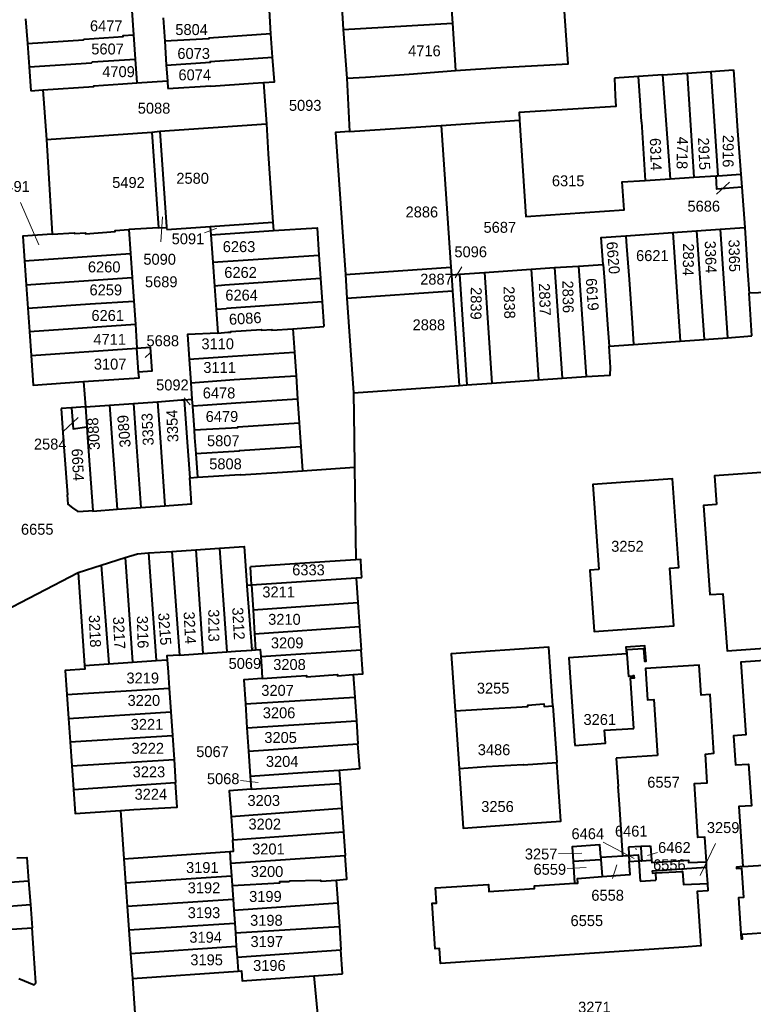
# Model space of a CAD drawing. Extents: x 99476 to 102828, y 406437 to 407931.
# Tile 10 of 48: x 99730 to 99898, y 406870 to 407095. Entities that reach past the tile are written whole.
import ezdxf
from ezdxf.enums import TextEntityAlignment as Align

# ---------------------------------------------------------------- set-up
doc = ezdxf.new("R2010")
doc.units = 0
doc.header["$MEASUREMENT"] = 0
for name, color, linetype, lineweight in [('BK_aanpijling', 10, 'Continuous', 0), ('BK_perceelnr', 10, 'Continuous', 13), ('BK_perceelnummer onder hoek', 10, 'Continuous', 13), ('BK_perceelsgrens', 10, 'Continuous', 40)]:
    doc.layers.add(name, color=color, linetype=linetype, lineweight=lineweight)
doc.styles.add('Style-WORKING', font='WORKING.shx')

msp = doc.modelspace()

# ---------------------------------------------------------------- linework, layer by layer
at = {"layer": 'BK_aanpijling', "linetype": 'Continuous', "lineweight": 0}
for p, q in [((99889.16847, 407055.583747), (99892.125, 407058.365)), ((99730.105648, 407053.67674), (99734.295, 407044.025)), ((99762.187145, 407044.697203), (99762.565, 407050.385)), ((99772.134648, 407046.758899), (99774.995, 407047.805)), ((99830.949687, 407038.977269), (99829.445, 407036.445)), ((99759.737042, 407019.317517), (99758.605, 407018.235)), ((99767.493542, 407008.998465), (99768.865, 407007.465)), ((99739.790422, 407001.225951), (99743.265, 407004.545)), ((99783.366245, 406951.78715), (99783.445, 406951.925)), ((99780.406486, 406921.535922), (99784.455, 406921.095)), ((99863.270993, 406907.498385), (99870.325, 406903.715)), ((99870.714714, 406906.119878), (99870.815, 406905.745)), ((99888.947257, 406907.184821), (99885.415, 406899.825)), ((99853.069263, 406904.832769), (99858.395, 406904.935)), ((99875.704968, 406905.103485), (99873.375, 406904.415)), ((99855.060212, 406901.472099), (99859.385, 406901.705)), ((99865.42615, 406899.149874), (99866.365, 406902.295))]:
    msp.add_line(p, q, dxfattribs=at)
at = {"layer": 'BK_perceelsgrens', "linetype": 'Continuous', "lineweight": 40}
for p, q in [((99828.453, 407100.006), (99828.805, 407094.661)), ((99755.527, 407097.537), (99755.912, 407092.033)), ((99787.354, 407092.232), (99786.975, 407097.613)), ((99803.524, 407098.32), (99803.881, 407093.193)), ((99731.274, 407095.671), (99731.676, 407090.01)), ((99762.722, 407095.932), (99763.075, 407090.534)), ((99803.881, 407093.193), (99828.805, 407094.661)), ((99803.881, 407093.193), (99804.655, 407082.106)), ((99828.805, 407094.661), (99829.517, 407083.853)), ((99755.912, 407092.033), (99756.302, 407086.454)), ((99763.075, 407090.534), (99763.426, 407085.176)), ((99787.73, 407086.909), (99787.354, 407092.232)), ((99731.676, 407090.01), (99732.054, 407084.684)), ((99756.302, 407086.454), (99756.68, 407081.05)), ((99732.054, 407084.684), (99732.441, 407079.238)), ((99763.426, 407085.176), (99763.434, 407085.059)), ((99763.434, 407085.059), (99763.684, 407081.515)), ((99887.885, 407083.651), (99893.05, 407084.02)), ((99756.68, 407081.05), (99763.684, 407081.515)), ((99763.684, 407081.515), (99763.81, 407079.74)), ((99804.655, 407082.106), (99805.264, 407069.937)), ((99871.359, 407082.467), (99865.82, 407082.07)), ((99876.828, 407082.859), (99871.359, 407082.467)), ((99871.777, 407075.927), (99871.359, 407082.467)), ((99876.828, 407082.859), (99882.449, 407083.262)), ((99876.828, 407082.859), (99878.597, 407059.113)), ((99882.449, 407083.262), (99887.885, 407083.651)), ((99882.449, 407083.262), (99883.993, 407059.463)), ((99887.885, 407083.651), (99889.431, 407059.816)), ((99732.441, 407079.238), (99735.245, 407079.424)), ((99735.245, 407079.424), (99736.041, 407068.071)), ((99763.81, 407079.74), (99773.606, 407080.39)), ((99783.3, 407080.95), (99785.642, 407081.115)), ((99785.642, 407081.115), (99786.297, 407071.665)), ((99872.019, 407072.138), (99871.777, 407075.927)), ((99826.222, 407071.308), (99844.162, 407072.482)), ((99761.956, 407069.987), (99786.297, 407071.665)), ((99805.264, 407069.937), (99826.222, 407071.308)), ((99826.222, 407071.308), (99828.461, 407038.917)), ((99872.019, 407072.138), (99872.875, 407058.742)), ((99736.041, 407068.071), (99760.156, 407069.734)), ((99736.041, 407068.071), (99737.313, 407046.424)), ((99760.156, 407069.734), (99761.956, 407069.987)), ((99872.875, 407058.742), (99878.597, 407059.113)), ((99878.597, 407059.113), (99883.993, 407059.463)), ((99883.993, 407059.463), (99889.052, 407059.791)), ((99889.052, 407059.791), (99889.431, 407059.816)), ((99889.431, 407059.816), (99894.73, 407060.16)), ((99894.73, 407060.16), (99894.948, 407057.158)), ((99894.948, 407057.158), (99895.617, 407047.942)), ((99761.664, 407047.867), (99754.833, 407047.534)), ((99761.664, 407047.867), (99763.481, 407047.992)), ((99763.481, 407047.992), (99763.57, 407047.52)), ((99763.57, 407047.52), (99773.488, 407048.205)), ((99773.488, 407048.205), (99787.8, 407049.19)), ((99773.488, 407048.205), (99773.602, 407046.316)), ((99787.8, 407049.19), (99787.964, 407047.252)), ((99890.023, 407047.561), (99895.617, 407047.942)), ((99754.833, 407047.534), (99755.218, 407042.051)), ((99773.602, 407046.316), (99787.964, 407047.252)), ((99773.602, 407046.316), (99774.049, 407040.078)), ((99868.431, 407046.091), (99879.166, 407046.822)), ((99879.166, 407046.822), (99884.621, 407047.193)), ((99879.166, 407046.822), (99880.857, 407021.994)), ((99884.621, 407047.193), (99890.023, 407047.561)), ((99884.621, 407047.193), (99886.311, 407022.385)), ((99890.023, 407047.561), (99891.711, 407022.772)), ((99731.018, 407040.383), (99755.218, 407042.051)), ((99755.218, 407042.051), (99755.606, 407036.53)), ((99774.049, 407040.078), (99798.301, 407041.656)), ((99798.301, 407041.656), (99798.664, 407036.357)), ((99731.018, 407040.383), (99731.399, 407034.867)), ((99774.049, 407040.078), (99774.442, 407034.592)), ((99804.352, 407037.25), (99828.461, 407038.917)), ((99828.461, 407038.917), (99828.581, 407037.185)), ((99846.773, 407038.423), (99852.148, 407038.789)), ((99852.148, 407038.789), (99857.64, 407039.163)), ((99852.148, 407038.789), (99853.867, 407013.545)), ((99857.64, 407039.163), (99863.245, 407039.544)), ((99857.64, 407039.163), (99859.358, 407013.933)), ((99755.606, 407036.53), (99755.985, 407031.134)), ((99804.352, 407037.25), (99804.722, 407031.849)), ((99828.581, 407037.185), (99830.421, 407037.31)), ((99828.581, 407037.185), (99828.834, 407033.516)), ((99830.421, 407037.31), (99836.121, 407037.698)), ((99830.421, 407037.31), (99832.144, 407012.009)), ((99836.121, 407037.698), (99846.773, 407038.423)), ((99836.121, 407037.698), (99837.843, 407012.412)), ((99846.773, 407038.423), (99848.493, 407013.165)), ((99731.399, 407034.867), (99731.769, 407029.505)), ((99776.79, 407034.759), (99774.442, 407034.592)), ((99774.442, 407034.592), (99774.828, 407029.216)), ((99776.781, 407034.879), (99798.664, 407036.357)), ((99776.79, 407034.759), (99776.781, 407034.879)), ((99798.664, 407036.357), (99799.034, 407030.968)), ((99804.722, 407031.849), (99828.834, 407033.516)), ((99828.834, 407033.516), (99830.33, 407011.881)), ((99908.248, 407033.393), (99896.619, 407032.959)), ((99897.25, 407023.17), (99896.619, 407032.959)), ((99755.985, 407031.134), (99756.354, 407025.891)), ((99799.034, 407030.968), (99777.175, 407029.478)), ((99799.034, 407030.968), (99799.422, 407025.301)), ((99804.722, 407031.849), (99806.206, 407010.175)), ((99731.769, 407029.505), (99732.133, 407024.221)), ((99777.182, 407029.385), (99774.828, 407029.216)), ((99774.828, 407029.216), (99775.213, 407023.85)), ((99777.182, 407029.385), (99777.175, 407029.478)), ((99732.133, 407024.221), (99756.354, 407025.891)), ((99756.354, 407025.891), (99756.733, 407020.389)), ((99792.364, 407024.841), (99799.422, 407025.301)), ((99732.133, 407024.221), (99732.513, 407018.718)), ((99792.364, 407024.841), (99792.723, 407019.49)), ((99891.711, 407022.772), (99897.25, 407023.17)), ((99864.613, 407020.83), (99870.218, 407021.232)), ((99864.935, 407015.989), (99864.613, 407020.83)), ((99870.218, 407021.232), (99880.857, 407021.994)), ((99880.857, 407021.994), (99886.311, 407022.385)), ((99886.311, 407022.385), (99891.711, 407022.772)), ((99732.513, 407018.718), (99756.733, 407020.389)), ((99757.109, 407014.928), (99756.733, 407020.389)), ((99792.723, 407019.49), (99793.085, 407014.089)), ((99768.67, 407017.885), (99769.042, 407012.488)), ((99793.085, 407014.089), (99793.443, 407008.763)), ((99744.531, 407012.74), (99744.945, 407006.971)), ((99769.042, 407012.488), (99769.302, 407008.717)), ((99806.206, 407010.175), (99830.33, 407011.881)), ((99830.33, 407011.881), (99832.144, 407012.009)), ((99832.144, 407012.009), (99837.843, 407012.412)), ((99837.843, 407012.412), (99848.493, 407013.165)), ((99848.493, 407013.165), (99853.867, 407013.545)), ((99853.867, 407013.545), (99859.358, 407013.933)), ((99806.206, 407010.175), (99806.359, 407000)), ((99744.945, 407006.971), (99750.487, 407007.369)), ((99750.487, 407007.369), (99755.938, 407007.76)), ((99750.487, 407007.369), (99751.016, 407000)), ((99755.938, 407007.76), (99761.418, 407008.153)), ((99755.938, 407007.76), (99756.495, 407000)), ((99761.418, 407008.153), (99762.003, 407000)), ((99767.513, 407008.59), (99769.302, 407008.717)), ((99767.513, 407008.59), (99768.129, 407000)), ((99769.302, 407008.717), (99769.413, 407007.101)), ((99771.758, 407007.262), (99769.413, 407007.101)), ((99779.356, 407007.806), (99771.758, 407007.262)), ((99793.443, 407008.763), (99779.356, 407007.806)), ((99793.443, 407008.763), (99793.809, 407003.304)), ((99741.8, 407006.76), (99739.436, 407006.601)), ((99739.436, 407006.601), (99739.897, 407000)), ((99744.945, 407006.971), (99741.8, 407006.76)), ((99744.945, 407006.971), (99745.27, 407002.439)), ((99769.413, 407007.101), (99769.784, 407001.714)), ((99793.809, 407003.304), (99794.031, 407000)), ((99745.27, 407002.439), (99745.445, 407000)), ((99769.784, 407001.714), (99769.902, 407000)), ((99745.445, 407000), (99746.644, 406983.28)), ((99751.016, 407000), (99752.196, 406983.554)), ((99756.495, 407000), (99757.647, 406983.945)), ((99762.003, 407000), (99763.127, 406984.338)), ((99768.129, 407000), (99768.794, 406990.727)), ((99769.902, 407000), (99770.156, 406996.316)), ((99794.031, 407000), (99794.171, 406997.908)), ((99806.359, 407000), (99806.461, 406993.171)), ((99770.156, 406996.316), (99770.53, 406990.9)), ((99794.171, 406997.908), (99794.547, 406992.311)), ((99794.547, 406992.311), (99806.461, 406993.171)), ((99768.794, 406990.727), (99770.53, 406990.9)), ((99752.196, 406983.554), (99757.647, 406983.945)), ((99757.647, 406983.945), (99763.127, 406984.338)), ((99759.381, 406973.566), (99764.698, 406973.93)), ((99759.381, 406973.566), (99761.091, 406948.97)), ((99764.698, 406973.93), (99770.157, 406974.304)), ((99764.698, 406973.93), (99766.44, 406950.215)), ((99770.157, 406974.304), (99775.616, 406974.678)), ((99770.157, 406974.304), (99771.814, 406950.583)), ((99775.616, 406974.678), (99777.269, 406950.957)), ((99748.546, 406970.763), (99754.045, 406972.5)), ((99754.045, 406972.5), (99755.736, 406948.61)), ((99722.602, 406958.383), (99743.288, 406969.102)), ((99743.288, 406969.102), (99748.546, 406970.763)), ((99743.288, 406969.102), (99744.742, 406947.87)), ((99748.546, 406970.763), (99750.277, 406948.243)), ((99782.911, 406966.275), (99782.655, 406970.4)), ((99782.911, 406966.275), (99806.84, 406967.913)), ((99806.84, 406967.913), (99808.099, 406967.999)), ((99806.84, 406967.913), (99806.842, 406967.802)), ((99806.842, 406967.802), (99807.225, 406962.219)), ((99781.862, 406966.203), (99782.911, 406966.275)), ((99781.862, 406966.203), (99781.87, 406966.092)), ((99781.87, 406966.092), (99783.006, 406951.35)), ((99782.911, 406966.275), (99783.266, 406960.559)), ((99783.266, 406960.559), (99807.225, 406962.219)), ((99807.225, 406962.219), (99807.597, 406956.788)), ((99783.266, 406960.559), (99783.607, 406955.073)), ((99783.607, 406955.073), (99807.597, 406956.788)), ((99807.597, 406956.788), (99807.964, 406951.431)), ((99783.607, 406955.073), (99783.835, 406951.407)), ((99771.814, 406950.583), (99777.269, 406950.957)), ((99783.006, 406951.35), (99783.835, 406951.407)), ((99785.013, 406949.906), (99807.964, 406951.431)), ((99755.736, 406948.61), (99761.091, 406948.97)), ((99761.091, 406948.97), (99763.642, 406949.141)), ((99766.44, 406950.215), (99771.814, 406950.583)), ((99744.742, 406947.87), (99750.277, 406948.243)), ((99750.277, 406948.243), (99755.736, 406948.61)), ((99806.152, 406945.761), (99806.503, 406940.632)), ((99740.713, 406941.217), (99764.088, 406942.631)), ((99764.088, 406942.631), (99764.455, 406937.279)), ((99740.713, 406941.217), (99741.091, 406935.698)), ((99781.491, 406939.068), (99806.503, 406940.632)), ((99806.503, 406940.632), (99806.876, 406935.192)), ((99781.491, 406939.068), (99781.865, 406933.605)), ((99829.433, 406937.445), (99830.343, 406924.284)), ((99851.792, 406938.59), (99852.683, 406925.707)), ((99741.091, 406935.698), (99764.455, 406937.279)), ((99741.091, 406935.698), (99741.456, 406930.364)), ((99764.455, 406937.279), (99764.826, 406931.862)), ((99781.865, 406933.605), (99806.876, 406935.192)), ((99806.876, 406935.192), (99807.235, 406929.957)), ((99781.865, 406933.605), (99782.231, 406928.264)), ((99741.456, 406930.364), (99764.826, 406931.862)), ((99764.826, 406931.862), (99765.202, 406926.376)), ((99741.456, 406930.364), (99741.828, 406924.936)), ((99782.231, 406928.264), (99807.235, 406929.957)), ((99741.828, 406924.936), (99765.202, 406926.376)), ((99765.202, 406926.376), (99765.563, 406921.103)), ((99782.231, 406928.264), (99782.622, 406922.552)), ((99875.703, 406927.244), (99866.21, 406926.65)), ((99866.21, 406926.65), (99866.72, 406920.22)), ((99741.828, 406924.936), (99742.198, 406919.534)), ((99782.622, 406922.552), (99782.827, 406919.554)), ((99802.925, 406923.899), (99803.13, 406920.87)), ((99742.198, 406919.534), (99765.563, 406921.103)), ((99782.827, 406919.554), (99803.13, 406920.87)), ((99803.13, 406920.87), (99803.538, 406915.21)), ((99778.241, 406913.356), (99803.538, 406915.21)), ((99803.538, 406915.21), (99803.924, 406909.823)), ((99752.973, 406914.733), (99753.75, 406903.661)), ((99778.241, 406913.356), (99778.62, 406907.964)), ((99778.62, 406907.964), (99803.924, 406909.823)), ((99803.924, 406909.823), (99804.313, 406904.437)), ((99867.783, 406904.338), (99867.622, 406906.692)), ((99871.892, 406906.47), (99869.037, 406906.298)), ((99869.037, 406906.298), (99869.125, 406904.731)), ((99873.739, 406906.581), (99871.892, 406906.47)), ((99871.893, 406906.458), (99871.892, 406906.47)), ((99871.893, 406906.458), (99871.98, 406904.892)), ((99873.739, 406906.581), (99874.108, 406906.603)), ((99874.108, 406906.603), (99874.32, 406903.335)), ((99753.75, 406903.661), (99777.938, 406905.36)), ((99753.75, 406903.661), (99754.138, 406898.132)), ((99777.938, 406905.36), (99778.125, 406902.639)), ((99778.125, 406902.639), (99804.313, 406904.437)), ((99862.713, 406904.008), (99867.783, 406904.338)), ((99862.713, 406904.008), (99862.746, 406903.502)), ((99867.783, 406904.338), (99869.142, 406904.426)), ((99869.125, 406904.731), (99869.142, 406904.426)), ((99869.178, 406903.775), (99869.142, 406904.426)), ((99869.178, 406903.775), (99869.217, 406903.07)), ((99871.98, 406904.892), (99872.073, 406903.218)), ((99778.125, 406902.639), (99778.321, 406899.791)), ((99856.399, 406903.121), (99862.746, 406903.502)), ((99856.399, 406903.121), (99856.749, 406898.058)), ((99862.746, 406903.502), (99863, 406899.582)), ((99869.217, 406903.07), (99871.382, 406903.183)), ((99871.833, 406903.206), (99871.382, 406903.183)), ((99871.382, 406903.183), (99871.683, 406898.54)), ((99871.833, 406903.206), (99872.073, 406903.218)), ((99872.073, 406903.218), (99874.043, 406903.321)), ((99874.043, 406903.321), (99874.32, 406903.335)), ((99886.913, 406901.677), (99886.856, 406902.996)), ((99887.149, 406898.036), (99886.913, 406901.677)), ((99754.138, 406898.132), (99778.321, 406899.791)), ((99778.321, 406899.791), (99778.477, 406897.523)), ((99875.22, 406900.449), (99875.329, 406898.777)), ((99708.172, 406896.909), (99731.97, 406898.596)), ((99731.97, 406898.596), (99732.359, 406893.202)), ((99754.138, 406898.132), (99754.51, 406892.819)), ((99778.477, 406897.523), (99778.691, 406894.403)), ((99802.28, 406898.8), (99802.624, 406893.59)), ((99871.683, 406898.54), (99875.329, 406898.777)), ((99887.257, 406896.372), (99887.149, 406898.036)), ((99708.546, 406891.421), (99732.359, 406893.202)), ((99732.359, 406893.202), (99732.743, 406887.852)), ((99754.51, 406892.819), (99778.691, 406894.403)), ((99754.51, 406892.819), (99754.889, 406887.421)), ((99778.691, 406894.403), (99778.86, 406891.94)), ((99778.86, 406891.94), (99802.624, 406893.59)), ((99802.624, 406893.59), (99802.978, 406888.198)), ((99778.86, 406891.94), (99779.065, 406888.964)), ((99754.889, 406887.421), (99779.065, 406888.964)), ((99779.065, 406888.964), (99779.22, 406886.705)), ((99779.22, 406886.705), (99802.978, 406888.198)), ((99802.978, 406888.198), (99803.331, 406882.834)), ((99708.891, 406886.294), (99732.743, 406887.852)), ((99733.161, 406882.046), (99732.743, 406887.852)), ((99754.889, 406887.421), (99755.268, 406882.026)), ((99779.22, 406886.705), (99779.429, 406883.661)), ((99755.268, 406882.026), (99779.429, 406883.661)), ((99779.429, 406883.661), (99779.601, 406881.163)), ((99881.667, 406883.479), (99857.871, 406881.879)), ((99733.652, 406875.341), (99733.161, 406882.046)), ((99755.268, 406882.026), (99755.673, 406876.261)), ((99779.601, 406881.163), (99803.331, 406882.834)), ((99779.601, 406881.163), (99779.821, 406877.957)), ((99803.691, 406877.364), (99803.331, 406882.834)), ((99755.673, 406876.261), (99779.821, 406877.957)), ((99797.107, 406876.903), (99803.691, 406877.364)), ((99755.673, 406876.261), (99756.555, 406863.707))]:
    msp.add_line(p, q, dxfattribs=at)
at = {"layer": 'BK_perceelsgrens', "linetype": 'Continuous', "lineweight": 40, "flags": 128}
for points in [[(99829.517, 407083.853), (99839.872, 407084.52), (99855.277, 407085.348), (99852.226, 407129.011), (99849.321, 407128.822)], [(99731.676, 407090.01), (99744.491, 407090.861), (99744.749, 407091.038), (99753.565, 407091.623), (99753.548, 407091.868), (99755.912, 407092.033)], [(99787.354, 407092.232), (99773.149, 407091.247), (99773.157, 407091.127), (99763.075, 407090.534)], [(99732.054, 407084.684), (99746.305, 407085.63), (99746.563, 407085.807), (99756.302, 407086.454)], [(99763.434, 407085.059), (99773.495, 407085.775), (99773.487, 407085.896), (99787.73, 407086.909)], [(99785.642, 407081.115), (99788.126, 407081.29), (99787.73, 407086.909)], [(99804.655, 407082.106), (99808.913, 407082.359), (99818.909, 407083.003), (99829.517, 407083.853)], [(99893.05, 407084.02), (99893.973, 407070.047), (99894.73, 407060.16)], [(99865.82, 407082.07), (99865.992, 407078.122), (99866.145, 407075.602), (99844.054, 407074.265), (99844.162, 407072.482)], [(99735.245, 407079.424), (99746.879, 407080.198), (99746.904, 407080.331), (99753.48, 407080.8), (99756.68, 407081.05)], [(99773.606, 407080.39), (99773.609, 407080.267), (99783.3, 407080.95)], [(99844.162, 407072.482), (99845.587, 407050.518), (99868.057, 407051.976), (99867.641, 407058.402), (99872.875, 407058.742)], [(99786.297, 407071.665), (99786.709, 407064.829), (99787.8, 407049.19)], [(99760.156, 407069.734), (99761.66, 407047.929), (99761.664, 407047.867)], [(99761.956, 407069.987), (99763.473, 407048.107), (99763.481, 407047.992)], [(99805.264, 407069.937), (99802.128, 407069.723), (99804.352, 407037.25)], [(99894.948, 407057.158), (99889.271, 407056.768), (99889.052, 407059.791)], [(99787.964, 407047.252), (99797.873, 407047.898), (99798.301, 407041.656)], [(99895.617, 407047.942), (99896.275, 407038), (99896.619, 407032.959)], [(99737.313, 407046.424), (99730.631, 407045.995), (99731.018, 407040.383)], [(99737.313, 407046.424), (99742.43, 407046.77), (99742.429, 407046.63), (99744.93, 407046.784), (99744.933, 407046.546), (99751.75, 407047.021), (99751.731, 407047.29), (99754.833, 407047.534)], [(99863.245, 407039.544), (99862.825, 407045.709), (99868.431, 407046.091)], [(99868.431, 407046.091), (99868.437, 407046.017), (99868.619, 407043.724), (99869.177, 407036.117), (99869.873, 407026.161), (99870.218, 407021.232)], [(99863.245, 407039.544), (99863.572, 407035.726), (99864.25, 407025.77), (99864.613, 407020.83)], [(99731.399, 407034.867), (99745.678, 407035.853), (99755.606, 407036.53)], [(99731.769, 407029.505), (99746.051, 407030.49), (99755.985, 407031.134)], [(99775.213, 407023.85), (99768.284, 407023.482), (99768.67, 407017.885)], [(99775.213, 407023.85), (99777.469, 407024.012), (99778.151, 407024.036), (99778.14, 407024.186), (99785.181, 407024.681), (99785.192, 407024.531), (99787.564, 407024.679), (99787.574, 407024.529), (99792.364, 407024.841)], [(99732.513, 407018.718), (99732.98, 407011.944), (99744.531, 407012.74)], [(99756.733, 407020.389), (99759.746, 407020.597), (99760.14, 407015.14), (99757.109, 407014.928)], [(99768.67, 407017.885), (99778.556, 407018.581), (99792.723, 407019.49)], [(99744.531, 407012.74), (99757.2, 407013.614), (99757.109, 407014.928)], [(99769.042, 407012.488), (99778.957, 407013.187), (99793.085, 407014.089)], [(99859.358, 407013.933), (99864.844, 407014.237), (99864.935, 407015.989)], [(99761.418, 407008.153), (99766.94, 407008.549), (99767.513, 407008.59)], [(99741.8, 407006.76), (99742.14, 407001.93), (99745.27, 407002.439)], [(99769.784, 407001.714), (99779.765, 407002.285), (99779.756, 407002.405), (99793.809, 407003.304)], [(99739.897, 407000), (99740.117, 406996.86), (99740.816, 406986.886), (99740.751, 406986.869), (99740.828, 406985.814), (99740.906, 406984.721), (99741.987, 406983.903), (99743.201, 406983.041), (99745.665, 406983.214), (99746.644, 406983.28)], [(99770.156, 406996.316), (99780.166, 406996.891), (99780.157, 406997.011), (99794.171, 406997.908)], [(99770.53, 406990.9), (99780.312, 406991.53), (99780.32, 406991.4), (99790, 406992.02), (99794.547, 406992.311)], [(99806.461, 406993.171), (99806.622, 406982.446), (99806.778, 406972.035)], [(99889.168, 406984.643), (99886.18, 406984.43), (99887.637, 406964.038), (99890.645, 406964.253), (99891.58, 406951.179), (99906.541, 406952.249), (99903.681, 406992.252), (99888.7, 406991.181), (99889.168, 406984.643)], [(99763.127, 406984.338), (99769.221, 406984.775), (99768.794, 406990.727)], [(99862.234, 406969.771), (99860.249, 406969.632), (99861.229, 406955.652), (99879.444, 406956.928), (99878.52, 406970.119), (99880.52, 406970.26), (99879.1, 406990.528), (99860.869, 406989.251), (99862.234, 406969.771)], [(99746.644, 406983.28), (99746.653, 406983.156), (99752.196, 406983.554)], [(99754.045, 406972.5), (99756.874, 406973.394), (99759.381, 406973.566)], [(99775.616, 406974.678), (99781.255, 406975.064), (99781.862, 406966.203)], [(99806.778, 406972.035), (99800.83, 406971.631), (99792.785, 406971.083), (99782.655, 406970.4)], [(99808.099, 406967.999), (99807.966, 406970.092), (99807.848, 406972.108), (99806.778, 406972.035)], [(99777.269, 406950.957), (99779.255, 406951.093), (99783.006, 406951.35)], [(99783.835, 406951.407), (99784.905, 406951.48), (99785.013, 406949.906)], [(99806.152, 406945.761), (99808.342, 406945.911), (99807.964, 406951.431)], [(99851.792, 406938.59), (99850.86, 406952.07), (99828.528, 406950.525), (99829.433, 406937.445)], [(99870.26, 406933.45), (99869.471, 406944.935), (99870.396, 406944.999), (99870.363, 406945.48), (99870.04, 406945.458), (99870.046, 406945.368), (99869.099, 406945.303), (99868.676, 406951.469), (99872.478, 406951.73), (99872.679, 406948.8), (99873.059, 406948.827), (99872.82, 406952.311), (99868.466, 406952.013), (99868.571, 406950.485)], [(99766.44, 406950.215), (99763.582, 406950.019), (99763.642, 406949.141)], [(99763.642, 406949.141), (99763.833, 406946.35), (99764.088, 406942.631)], [(99785.013, 406949.906), (99785.25, 406946.45), (99785.359, 406944.85)], [(99868.571, 406950.485), (99855.388, 406949.58), (99856.77, 406929.52)], [(99913.26, 406949.89), (99894.74, 406948.62), (99895.886, 406931.989), (99893.029, 406931.792), (99893.49, 406925.11), (99896.5, 406925.31), (99897.156, 406915.799), (99894.25, 406915.59), (99895.2, 406901.87)], [(99744.742, 406947.87), (99744.8, 406947.022), (99740.336, 406946.716), (99740.713, 406941.217)], [(99886.856, 406902.996), (99886.463, 406908.61), (99884.903, 406908.509), (99884.1, 406920.865), (99887.055, 406921.057), (99886.631, 406927.582), (99888.557, 406927.793), (99887.69, 406941.218), (99885.625, 406941.059), (99885.22, 406947.95), (99872.913, 406947.15), (99873.379, 406939.963), (99874.869, 406940.059), (99875.703, 406927.244)], [(99785.359, 406944.85), (99781.115, 406944.559), (99781.491, 406939.068)], [(99785.359, 406944.85), (99793.095, 406945.397), (99795.44, 406945.58), (99795.465, 406945.259), (99802.533, 406945.759), (99802.58, 406945.52), (99806.152, 406945.761)], [(99829.433, 406937.445), (99835.631, 406937.884), (99846.08, 406938.51), (99846.058, 406938.809), (99849.734, 406939.07), (99849.778, 406938.447), (99851.792, 406938.59)], [(99856.77, 406929.52), (99863.76, 406930.07), (99863.54, 406933.03), (99870.26, 406933.45)], [(99802.925, 406923.899), (99807.625, 406924.265), (99807.235, 406929.957)], [(99830.343, 406924.284), (99836.53, 406924.724), (99844.96, 406925.19), (99844.962, 406925.157), (99852.683, 406925.707)], [(99830.343, 406924.284), (99831.287, 406910.637), (99845.92, 406911.73), (99853.612, 406912.272), (99852.683, 406925.707)], [(99782.622, 406922.552), (99794.582, 406923.372), (99802.925, 406923.899)], [(99742.198, 406919.534), (99742.575, 406914.021), (99752.973, 406914.733)], [(99752.973, 406914.733), (99755.99, 406914.94), (99765.932, 406915.48), (99765.797, 406917.688), (99765.563, 406921.103)], [(99782.827, 406919.554), (99777.83, 406919.203), (99778.241, 406913.356)], [(99867.622, 406906.692), (99866.978, 406916.112), (99866.72, 406920.22)], [(99777.938, 406905.36), (99778.798, 406905.42), (99778.62, 406907.964)], [(99862.713, 406904.008), (99862.529, 406906.832), (99856.17, 406906.42), (99856.399, 406903.121)], [(99729.306, 406903.853), (99731.585, 406903.959), (99731.97, 406898.596)], [(99802.28, 406898.8), (99804.7, 406899.04), (99804.313, 406904.437)], [(99869.142, 406904.426), (99871.292, 406904.566), (99871.382, 406903.183)], [(99863, 406899.582), (99868.326, 406899.974), (99869.47, 406900.069), (99869.217, 406903.07)], [(99874.32, 406903.335), (99874.356, 406902.776), (99882.751, 406903.358), (99882.725, 406902.833), (99886.856, 406902.996)], [(99886.913, 406901.677), (99874.481, 406900.85), (99874.509, 406900.403), (99875.22, 406900.449)], [(99895.2, 406901.87), (99893.698, 406901.765), (99893.719, 406901.46), (99894.852, 406901.539), (99895.319, 406894.82), (99894.174, 406894.74), (99894.827, 406885.359), (99895.122, 406885.38), (99895.049, 406886.428), (99901.833, 406886.9), (99901.912, 406885.762), (99909.349, 406886.279), (99908.869, 406893.173), (99909.733, 406893.233), (99909.264, 406899.977)], [(99895.2, 406901.87), (99903.57, 406902.45), (99903.781, 406899.42), (99909.264, 406899.977)], [(99856.749, 406898.058), (99857.463, 406898.104), (99857.389, 406899.171), (99863, 406899.582)], [(99875.22, 406900.449), (99881.395, 406900.736), (99881.613, 406897.761), (99887.149, 406898.036)], [(99778.477, 406897.523), (99789.361, 406898.149), (99789.34, 406898.45), (99791.504, 406898.499), (99791.7, 406898.61), (99798.671, 406898.79), (99798.83, 406898.58), (99802.28, 406898.8)], [(99857.871, 406881.879), (99826.097, 406879.744), (99825.866, 406883.177), (99824.869, 406883.11), (99824.171, 406893.486), (99825.169, 406893.553), (99824.938, 406896.986), (99837.061, 406897.8), (99837.168, 406896.204), (99847.575, 406896.903), (99847.537, 406897.462), (99856.749, 406898.058)], [(99887.257, 406896.372), (99884.72, 406896.202), (99885.558, 406883.74), (99881.667, 406883.479)], [(99779.821, 406877.957), (99780.593, 406878.011), (99780.752, 406875.754), (99797.107, 406876.903)], [(99797.107, 406876.903), (99797.92, 406868.9), (99798.428, 406861.378)], [(99729.75, 406876.292), (99733.243, 406874.837), (99733.528, 406875.187), (99733.652, 406875.341)]]:
    msp.add_lwpolyline(points, dxfattribs=at)

# ---------------------------------------------------------------- texts
at = {"layer": 'BK_perceelnr', "linetype": 'Continuous', "lineweight": 13, "style": 'Style-WORKING'}
for s, p in [('6477', (99749.707155, 407094.067)), ('5804', (99769.211847, 407093.215)), ('5607', (99750.00846, 407088.78)), ('6073', (99769.684237, 407087.756)), ('4716', (99822.41839, 407088.357)), ('4709', (99752.51339, 407083.594)), ('6074', (99769.924237, 407082.862)), ('5093', (99795.165542, 407075.886)), ('5088', (99760.630847, 407075.24)), ('5492', (99754.788542, 407058.249)), ('2580', (99769.447082, 407059.217)), ('6315', (99855.267542, 407058.64)), ('5491', (99728.512542, 407057.346)), ('2886', (99821.831, 407051.522)), ('5686', (99886.254695, 407052.843)), ('5687', (99839.644613, 407048.008)), ('5091', (99768.377542, 407045.385)), ('6263', (99780.05039, 407043.595)), ('5096', (99832.992542, 407042.416)), ('5090', (99761.911624, 407040.706)), ('6621', (99874.50139, 407041.543)), ('6260', (99749.235471, 407038.955)), ('6262', (99780.40339, 407037.701)), ('5689', (99762.277695, 407035.562)), ('2887', (99825.168918, 407036.155)), ('6259', (99749.605695, 407033.698)), ('6264', (99780.63939, 407032.514)), ('6261', (99750.03739, 407027.865)), ('2888', (99823.431, 407025.72)), ('4711', (99750.49739, 407022.407)), ('5688', (99762.627695, 407022.082)), ('3110', (99775.174777, 407021.378)), ('3107', (99750.592613, 407016.749)), ('3111', (99775.613695, 407015.978)), ('5092', (99764.826542, 407011.98)), ('6478', (99775.477237, 407010.145)), ('6479', (99776.145237, 407004.769)), ('5807', (99776.450766, 406999.223)), ('2584', (99736.898, 406998.463)), ('5808', (99776.958847, 406993.929)), ('6655', (99733.936, 406978.986)), ('3252', (99868.814, 406975.093)), ('6333', (99795.924695, 406969.703)), ('3211', (99789.100847, 406964.65)), ('3210', (99790.424929, 406958.397)), ('3209', (99791.052847, 406953.013)), ('5069', (99781.381542, 406948.314)), ('3208', (99791.582847, 406948.071)), ('3219', (99758.043847, 406944.981)), ('3207', (99788.856766, 406942.157)), ('3255', (99838.122, 406942.67)), ('3220', (99758.298082, 406939.862)), ('3206', (99789.199847, 406937.038)), ('3221', (99759.014, 406934.39)), ('3261', (99862.487695, 406935.498)), ('3205', (99789.552847, 406931.389)), ('3222', (99759.191, 406928.918)), ('5067', (99773.98846, 406928.149)), ('3486', (99838.321847, 406928.593)), ('3204', (99789.905847, 406925.917)), ('3223', (99759.456, 406923.534)), ('5068', (99776.429542, 406921.969)), ('6557', (99877.063613, 406921.157)), ('3224', (99759.897, 406918.415)), ('3203', (99785.696847, 406916.988)), ('3256', (99839.121, 406915.614)), ('3202', (99785.923847, 406911.6)), ('6464', (99859.745237, 406909.389)), ('6461', (99869.680237, 406909.984)), ('3259', (99890.678, 406910.791)), ('3201', (99786.758847, 406905.909)), ('3257', (99849.079918, 406904.756)), ('6462', (99879.540237, 406906.237)), ('3191', (99771.658542, 406901.66)), ('3200', (99786.444929, 406900.75)), ('6559', (99851.065695, 406901.257)), ('6556', (99878.389695, 406902.297)), ('3192', (99772.037542, 406897.032)), ('3199', (99786.075542, 406895.059)), ('6558', (99864.281695, 406895.317)), ('3193', (99772.037542, 406891.341)), ('3198', (99786.303542, 406889.595)), ('6555', (99859.529695, 406889.526)), ('3194', (99772.417542, 406885.726)), ('3197', (99786.38846, 406884.739)), ('3195', (99772.644542, 406880.566)), ('3196', (99786.986542, 406879.276)), ('3271', (99861.254695, 406869.733))]:
    msp.add_text(s, height=2.5, dxfattribs=at).set_placement(p, align=Align.MIDDLE_CENTER)
at = {"layer": 'BK_perceelnummer onder hoek', "linetype": 'Continuous', "lineweight": 13, "style": 'Style-WORKING'}
for s, rotation, p in [('6314', 271.87881, (99875.286985, 407064.706458)), ('4718', 269.086087, (99881.33601, 407065.02361)), ('2915', 272.511863, (99886.33598, 407064.823457)), ('2916', 269.600136, (99891.837003, 407065.423458)), ('6620', 274.90558, (99865.5531, 407041.04249)), ('2834', 269.084261, (99882.736, 407040.621)), ('3364', 271.945363, (99887.83599, 407041.221305)), ('3365', 271.314942, (99893.236993, 407041.522305)), ('2839', 269.31317, (99834.232, 407030.621)), ('2838', 271.545066, (99841.833, 407030.821)), ('2837', 272.116862, (99849.933366, 407031.511089)), ('2836', 270.915739, (99855.234, 407032.121)), ('6619', 273.88625, (99860.781948, 407032.681761)), ('6086', 3.464738, (99781.458543, 407027.179972)), ('3089', 94.88276, (99753.755013, 407001.404848)), ('3353', 92.586905, (99759.155, 407001.834)), ('3354', 92.474559, (99764.813, 407002.605)), ('3088', 93.565579, (99746.812009, 407000.804848)), ('6654', 272.742611, (99743.212, 406993.722)), ('3214', 272.791315, (99768.810993, 406956.455152)), ('3213', 270.34206, (99774.283999, 406956.985153)), ('3212', 273.299682, (99779.931991, 406957.426152)), ('3218', 272.504382, (99747.115993, 406955.696152)), ('3217', 272.839725, (99752.660484, 406955.298246)), ('3216', 271.483424, (99758.043996, 406955.484153)), ('3215', 274.341799, (99763.073988, 406956.191152))]:
    msp.add_text(s, height=2.5, rotation=rotation, dxfattribs=at).set_placement(p, align=Align.MIDDLE_CENTER)

doc.saveas('drawing.dxf')
